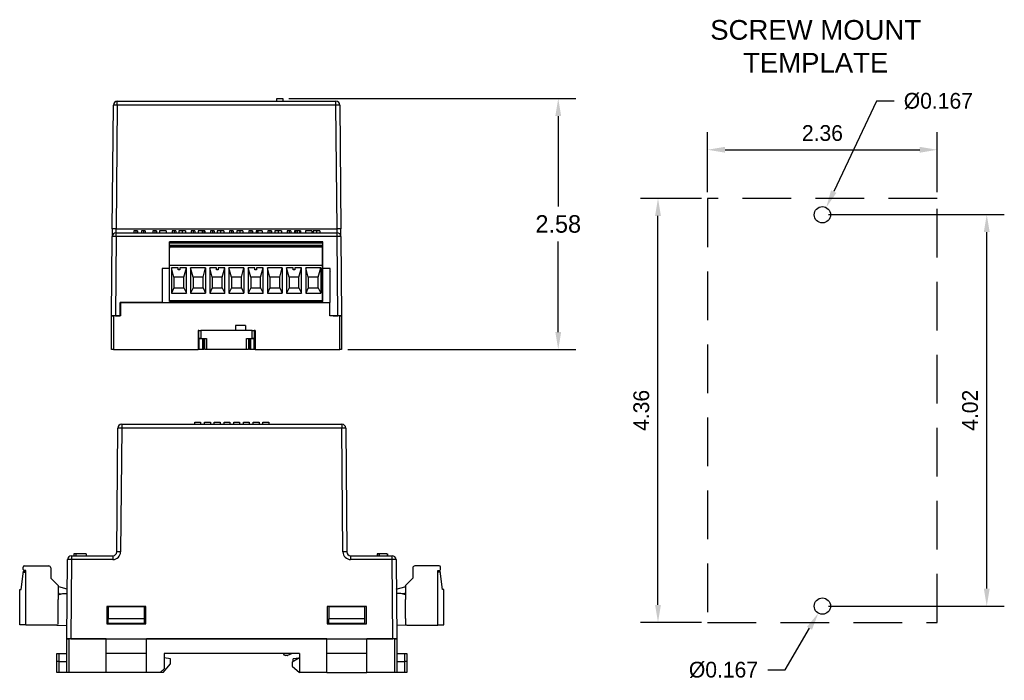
# Model space of a CAD drawing. Header units: inches. Extents: x 0.4 to 15.9, y 0.2 to 7.
# Tile 5 of 5: x 5.8 to 15.9, y 0.2 to 7. Entities that reach past the tile are written whole.
import ezdxf

# ---------------------------------------------------------------- set-up
doc = ezdxf.new("R2010")
doc.units = ezdxf.units.IN
doc.header["$MEASUREMENT"] = 0
doc.linetypes.add('DASHED', pattern=[0.75, 0.5, -0.25])
doc.linetypes.add('HIDDEN', pattern=[0.075, 0.05, -0.025])
doc.layers.add('ART', color=7, linetype='Continuous')
doc.layers.add('DIM', color=253, linetype='Continuous')
doc.dimstyles.get("Standard").update_dxf_attribs({"dimtxt": 0.18, "dimasz": 0.18, "dimexe": 0.18, "dimexo": 0.0625, "dimgap": 0.09, "dimtad": 0, "dimtih": 1, "dimtoh": 1, "dimdec": 4, "dimzin": 0, "dimdsep": 46, "dimtxsty": 'Standard', "dimcen": 0.09, "dimadec": 0, "dimazin": 0, "dimtfac": 1, "dimtdec": 4, "dimtofl": 0, "dimtmove": 0, "dimatfit": 3, "dimfxl": 1, "dimtolj": 1, "dimtzin": 0, "dimarcsym": 0})

# ---------------------------------------------------------------- blocks, each defined once
blk = doc.blocks.new('*D307')
at = {"layer": 'Defpoints', "color": 0}
for p in [(8.488, 6.185), (9.091, 3.606), (11.315, 3.606)]:
    blk.add_point(p, dxfattribs=at)
at = {"layer": 'DIM', "color": 0, "lineweight": -2}
for p, q in [((8.55, 6.185), (11.495, 6.185)), ((11.315, 6.005), (11.315, 5.076)), ((11.315, 3.786), (11.315, 4.716)), ((9.154, 3.606), (11.495, 3.606))]:
    blk.add_line(p, q, dxfattribs=at)
at = {"layer": 'DIM', "color": 0}
for points in [[(11.345, 6.005), (11.285, 6.005), (11.315, 6.185)], [(11.285, 3.786), (11.345, 3.786), (11.315, 3.606)]]:
    blk.add_solid(points, dxfattribs=at)
at = {"layer": 'DIM', "color": 0, "insert": (11.315, 4.896), "char_height": 0.18, "attachment_point": 5}
blk.add_mtext('\\A1;2.58', dxfattribs=at)
blk = doc.blocks.new('*D308')
at = {"layer": 'Defpoints', "color": 0}
for p in [(14.027, 4.994), (15.714, 4.994), (14.027, 0.972)]:
    blk.add_point(p, dxfattribs=at)
at = {"layer": 'DIM', "color": 0, "lineweight": -2}
for p, q in [((14.089, 4.994), (15.894, 4.994)), ((15.714, 1.152), (15.714, 4.814)), ((14.089, 0.972), (15.894, 0.972))]:
    blk.add_line(p, q, dxfattribs=at)
at = {"layer": 'DIM', "color": 0}
for points in [[(15.744, 4.814), (15.684, 4.814), (15.714, 4.994)], [(15.684, 1.152), (15.744, 1.152), (15.714, 0.972)]]:
    blk.add_solid(points, dxfattribs=at)
at = {"layer": 'DIM', "color": 0, "insert": (15.543, 2.983), "char_height": 0.1618, "attachment_point": 5, "rotation": 90}
blk.add_mtext('\\A1;4.02', dxfattribs=at)
blk = doc.blocks.new('*D309')
at = {"layer": 'Defpoints', "color": 0}
for p in [(14.066, 5.066), (13.994, 4.915)]:
    blk.add_point(p, dxfattribs=at)
at = {"layer": 'DIM', "color": 0, "lineweight": -2}
for p, q in [((14.583, 6.159), (14.143, 5.229)), ((14.763, 6.159), (14.583, 6.159))]:
    blk.add_line(p, q, dxfattribs=at)
at = {"layer": 'DIM', "color": 0}
blk.add_solid([(14.115, 5.242), (14.17, 5.216), (14.066, 5.066)], dxfattribs=at)
at = {"layer": 'DIM', "color": 0, "insert": (15.217, 6.159), "char_height": 0.16178, "attachment_point": 5}
blk.add_mtext('\\A1;%%c0.167', dxfattribs=at)
blk = doc.blocks.new('*D310')
at = {"layer": 'Defpoints', "color": 0}
for p in [(14.069, 1.044), (13.985, 0.9)]:
    blk.add_point(p, dxfattribs=at)
at = {"layer": 'DIM', "color": 0, "lineweight": -2}
for p, q in [((13.645, 0.316), (13.894, 0.744)), ((13.465, 0.316), (13.645, 0.316))]:
    blk.add_line(p, q, dxfattribs=at)
at = {"layer": 'DIM', "color": 0}
blk.add_solid([(13.92, 0.729), (13.868, 0.759), (13.985, 0.9)], dxfattribs=at)
at = {"layer": 'DIM', "color": 0, "insert": (13.011, 0.316), "char_height": 0.16178, "attachment_point": 5}
blk.add_mtext('\\A1;%%c0.167', dxfattribs=at)
blk = doc.blocks.new('*D311')
at = {"layer": 'Defpoints', "color": 0}
for p in [(15.206, 5.659), (12.847, 5.159), (15.206, 5.159)]:
    blk.add_point(p, dxfattribs=at)
at = {"layer": 'DIM', "color": 0, "lineweight": -2}
for p, q in [((12.847, 5.222), (12.847, 5.839)), ((15.206, 5.222), (15.206, 5.839)), ((13.027, 5.659), (15.026, 5.659))]:
    blk.add_line(p, q, dxfattribs=at)
at = {"layer": 'DIM', "color": 0}
for points in [[(13.027, 5.689), (13.027, 5.629), (12.847, 5.659)], [(15.026, 5.629), (15.026, 5.689), (15.206, 5.659)]]:
    blk.add_solid(points, dxfattribs=at)
at = {"layer": 'DIM', "color": 0, "insert": (14.027, 5.83), "char_height": 0.1618, "attachment_point": 5}
blk.add_mtext('\\A1;2.36', dxfattribs=at)
blk = doc.blocks.new('*D312')
at = {"layer": 'Defpoints', "color": 0}
for p in [(12.339, 5.159), (12.847, 5.159), (12.847, 0.804)]:
    blk.add_point(p, dxfattribs=at)
at = {"layer": 'DIM', "color": 0, "lineweight": -2}
for p, q in [((12.784, 5.159), (12.159, 5.159)), ((12.339, 0.984), (12.339, 4.979)), ((12.784, 0.804), (12.159, 0.804))]:
    blk.add_line(p, q, dxfattribs=at)
at = {"layer": 'DIM', "color": 0}
for points in [[(12.369, 4.979), (12.309, 4.979), (12.339, 5.159)], [(12.309, 0.984), (12.369, 0.984), (12.339, 0.804)]]:
    blk.add_solid(points, dxfattribs=at)
at = {"layer": 'DIM', "color": 0, "insert": (12.168, 2.982), "char_height": 0.1618, "attachment_point": 5, "rotation": 90}
blk.add_mtext('\\A1;4.36', dxfattribs=at)

msp = doc.modelspace()

# ---------------------------------------------------------------- linework, layer by layer
at = {"linetype": 'Continuous'}
for centre in [(14.0266, 4.9911), (14.0266, 0.9715)]:
    msp.add_circle(centre, 0.0837, dxfattribs=at)
at = {"layer": 'ART', "color": 7, "linetype": 'Continuous'}
for p, q in [((6.737, 4.8461), (6.7481, 6.1185)), ((6.7875, 6.1185), (6.7764, 4.8461)), ((6.7875, 6.1185), (6.7875, 6.1575)), ((6.7875, 6.1575), (9.0332, 6.1575)), ((9.0332, 6.1185), (6.7875, 6.1185)), ((9.0332, 6.1185), (9.0332, 6.1575)), ((9.0443, 4.8461), (9.0332, 6.1185)), ((9.0725, 6.1185), (9.0836, 4.8461)), ((6.7292, 3.9528), (6.7363, 4.7681)), ((6.737, 4.8461), (6.7363, 4.7681)), ((6.7757, 4.7681), (6.7686, 3.9528)), ((6.7757, 4.8071), (6.7764, 4.8461)), ((6.7757, 4.7681), (6.7757, 4.8071)), ((6.7757, 4.8071), (9.0449, 4.8071)), ((9.0449, 4.7681), (6.7757, 4.7681)), ((6.7764, 4.8461), (9.0443, 4.8461)), ((6.9565, 4.8268), (6.9565, 4.8071)), ((6.977, 4.8268), (6.9565, 4.8268)), ((6.977, 4.8268), (6.977, 4.8071)), ((6.995, 4.8268), (6.977, 4.8268)), ((6.995, 4.8268), (6.995, 4.8071)), ((7.0352, 4.8268), (7.0352, 4.8071)), ((7.0558, 4.8268), (7.0352, 4.8268)), ((7.0558, 4.8268), (7.0558, 4.8071)), ((7.0737, 4.8268), (7.0558, 4.8268)), ((7.0737, 4.8268), (7.0737, 4.8071)), ((7.1534, 4.8268), (7.1534, 4.8071)), ((7.1739, 4.8268), (7.1534, 4.8268)), ((7.1918, 4.8268), (7.1739, 4.8268)), ((7.1739, 4.8268), (7.1739, 4.8071)), ((7.1918, 4.8268), (7.1918, 4.8071)), ((7.2231, 4.8268), (7.2231, 4.8071)), ((7.2898, 4.8268), (7.2231, 4.8268)), ((7.2898, 4.8268), (7.2898, 4.8071)), ((7.3502, 4.8268), (7.3502, 4.8071)), ((7.3707, 4.8268), (7.3502, 4.8268)), ((7.3887, 4.8268), (7.3707, 4.8268)), ((7.3707, 4.8268), (7.3707, 4.8071)), ((7.3887, 4.8268), (7.3887, 4.8071)), ((7.4213, 4.8268), (7.4213, 4.8071)), ((7.4545, 4.8268), (7.4545, 4.8071)), ((7.4892, 4.8268), (7.4892, 4.8071)), ((7.5471, 4.8268), (7.5471, 4.8071)), ((7.5676, 4.8268), (7.5471, 4.8268)), ((7.5676, 4.8268), (7.5676, 4.8071)), ((7.5855, 4.8268), (7.5676, 4.8268)), ((7.5855, 4.8268), (7.5855, 4.8071)), ((7.6168, 4.8268), (7.6168, 4.8071)), ((7.6591, 4.8268), (7.6168, 4.8268)), ((7.6591, 4.8268), (7.6591, 4.8071)), ((7.6771, 4.8268), (7.6591, 4.8268)), ((7.6771, 4.8268), (7.6771, 4.8071)), ((7.686, 4.8268), (7.6771, 4.8268)), ((7.686, 4.8268), (7.686, 4.8071)), ((7.7439, 4.8268), (7.7439, 4.8071)), ((7.7644, 4.8268), (7.7439, 4.8268)), ((7.7644, 4.8268), (7.7644, 4.8071)), ((7.7824, 4.8268), (7.7644, 4.8268)), ((7.7824, 4.8268), (7.7824, 4.8071)), ((7.8137, 4.8268), (7.8137, 4.8071)), ((7.8469, 4.8268), (7.8469, 4.8071)), ((7.8803, 4.8268), (7.8803, 4.8071)), ((7.9408, 4.8268), (7.9408, 4.8071)), ((7.9613, 4.8268), (7.9408, 4.8268)), ((7.9613, 4.8268), (7.9613, 4.8071)), ((7.9792, 4.8268), (7.9613, 4.8268)), ((7.9792, 4.8268), (7.9792, 4.8071)), ((8.0144, 4.8268), (8.0144, 4.8071)), ((8.0453, 4.8268), (8.0453, 4.8071)), ((8.0759, 4.8268), (8.0759, 4.8071)), ((8.1376, 4.8268), (8.1376, 4.8071)), ((8.1581, 4.8268), (8.1376, 4.8268)), ((8.1581, 4.8268), (8.1581, 4.8071)), ((8.1761, 4.8268), (8.1581, 4.8268)), ((8.1761, 4.8268), (8.1761, 4.8071)), ((8.2125, 4.8268), (8.2125, 4.8071)), ((8.2166, 4.8268), (8.2125, 4.8268)), ((8.2166, 4.8268), (8.2166, 4.8071)), ((8.2325, 4.8268), (8.2166, 4.8268)), ((8.2325, 4.8268), (8.2325, 4.8071)), ((8.2766, 4.8268), (8.2325, 4.8268)), ((8.2766, 4.8268), (8.2766, 4.8071)), ((8.3345, 4.8268), (8.3345, 4.8071)), ((8.355, 4.8268), (8.3345, 4.8268)), ((8.355, 4.8268), (8.355, 4.8071)), ((8.3729, 4.8268), (8.355, 4.8268)), ((8.3729, 4.8268), (8.3729, 4.8071)), ((8.4055, 4.8268), (8.4055, 4.8071)), ((8.4397, 4.8268), (8.4397, 4.8071)), ((8.4735, 4.8268), (8.4735, 4.8071)), ((8.5313, 4.8268), (8.5313, 4.8071)), ((8.5518, 4.8268), (8.5313, 4.8268)), ((8.5698, 4.8268), (8.5518, 4.8268)), ((8.5518, 4.8268), (8.5518, 4.8071)), ((8.5698, 4.8268), (8.5698, 4.8071)), ((8.6062, 4.8268), (8.6062, 4.8071)), ((8.6189, 4.8268), (8.6189, 4.8071)), ((8.6348, 4.8268), (8.6189, 4.8268)), ((8.6348, 4.8268), (8.6348, 4.8071)), ((8.6602, 4.8268), (8.6348, 4.8268)), ((8.6602, 4.8268), (8.6602, 4.8071)), ((8.6677, 4.8268), (8.6677, 4.8071)), ((8.7192, 4.8268), (8.7192, 4.8071)), ((8.7858, 4.8268), (8.7192, 4.8268)), ((8.7858, 4.8268), (8.7858, 4.8071)), ((8.8, 4.8268), (8.8, 4.8071)), ((8.8342, 4.8268), (8.8342, 4.8071)), ((8.8679, 4.8268), (8.8679, 4.8071)), ((9.0449, 4.8071), (9.0443, 4.8461)), ((9.0449, 4.7681), (9.0449, 4.8071)), ((9.0521, 3.9528), (9.0449, 4.7681)), ((9.0843, 4.7681), (9.0836, 4.8461)), ((9.0843, 4.7681), (9.0914, 3.9528)), ((7.3229, 4.1016), (7.3229, 4.7118)), ((7.7166, 4.7118), (7.3229, 4.7118)), ((7.7166, 4.6646), (7.3229, 4.6646)), ((7.7028, 4.6587), (7.3367, 4.6587)), ((8.8839, 4.6587), (7.7028, 4.6587)), ((8.1103, 4.7118), (7.7166, 4.7118)), ((8.1103, 4.6646), (7.7166, 4.6646)), ((8.504, 4.7118), (8.1103, 4.7118)), ((8.504, 4.6646), (8.1103, 4.6646)), ((8.8977, 4.7118), (8.504, 4.7118)), ((8.8977, 4.6646), (8.504, 4.6646)), ((8.8977, 4.1016), (8.8977, 4.7118)), ((7.3249, 4.1075), (7.3249, 4.6469)), ((8.8958, 4.1075), (8.8958, 4.6469)), ((7.7146, 4.4707), (7.3249, 4.4707)), ((8.1083, 4.4707), (7.7186, 4.4707)), ((8.502, 4.4707), (8.1123, 4.4707)), ((8.8958, 4.4707), (8.506, 4.4707)), ((7.3229, 4.439), (7.2478, 4.439)), ((7.2478, 4.439), (7.2478, 4.0906)), ((7.3445, 4.447), (7.3445, 4.1862)), ((7.3702, 4.3516), (7.3445, 4.447)), ((7.4115, 4.447), (7.3445, 4.447)), ((7.3702, 4.3516), (7.3702, 4.2413)), ((7.4725, 4.3516), (7.3702, 4.3516)), ((7.4115, 4.4274), (7.4115, 4.447)), ((7.4312, 4.4274), (7.4115, 4.4274)), ((7.4312, 4.447), (7.4312, 4.4274)), ((7.4982, 4.447), (7.4312, 4.447)), ((7.4725, 4.3516), (7.4982, 4.447)), ((7.4725, 4.2413), (7.4725, 4.3516)), ((7.4982, 4.1862), (7.4982, 4.447)), ((7.5413, 4.447), (7.5413, 4.1862)), ((7.6951, 4.447), (7.5413, 4.447)), ((7.567, 4.3516), (7.5413, 4.447)), ((7.6694, 4.3516), (7.567, 4.3516)), ((7.567, 4.3516), (7.567, 4.2413)), ((7.6694, 4.3516), (7.6951, 4.447)), ((7.6694, 4.2413), (7.6694, 4.3516)), ((7.6951, 4.447), (7.6951, 4.1862)), ((7.7382, 4.447), (7.7382, 4.1862)), ((7.7639, 4.3516), (7.7382, 4.447)), ((7.8052, 4.447), (7.7382, 4.447)), ((7.7639, 4.3516), (7.7639, 4.2413)), ((7.8662, 4.3516), (7.7639, 4.3516)), ((7.8052, 4.4274), (7.8052, 4.447)), ((7.8249, 4.4274), (7.8052, 4.4274)), ((7.8249, 4.447), (7.8249, 4.4274)), ((7.8919, 4.447), (7.8249, 4.447)), ((7.8662, 4.3516), (7.8919, 4.447)), ((7.8662, 4.2413), (7.8662, 4.3516)), ((7.8919, 4.1862), (7.8919, 4.447)), ((7.935, 4.447), (7.935, 4.1862)), ((8.0888, 4.447), (7.935, 4.447)), ((7.9607, 4.3516), (7.935, 4.447)), ((8.0631, 4.3516), (7.9607, 4.3516)), ((7.9607, 4.3516), (7.9607, 4.2413)), ((8.0631, 4.3516), (8.0888, 4.447)), ((8.0631, 4.2413), (8.0631, 4.3516)), ((8.0888, 4.447), (8.0888, 4.1862)), ((8.1319, 4.447), (8.1319, 4.1862)), ((8.1576, 4.3516), (8.1319, 4.447)), ((8.1989, 4.447), (8.1319, 4.447)), ((8.1576, 4.3516), (8.1576, 4.2413)), ((8.2599, 4.3516), (8.1576, 4.3516)), ((8.1989, 4.4274), (8.1989, 4.447)), ((8.2186, 4.4274), (8.1989, 4.4274)), ((8.2186, 4.447), (8.2186, 4.4274)), ((8.2856, 4.447), (8.2186, 4.447)), ((8.2599, 4.3516), (8.2856, 4.447)), ((8.2599, 4.2413), (8.2599, 4.3516)), ((8.2856, 4.1862), (8.2856, 4.447)), ((8.3287, 4.447), (8.3287, 4.1862)), ((8.4825, 4.447), (8.3287, 4.447)), ((8.3544, 4.3516), (8.3287, 4.447)), ((8.4568, 4.3516), (8.3544, 4.3516)), ((8.3544, 4.3516), (8.3544, 4.2413)), ((8.4568, 4.3516), (8.4825, 4.447)), ((8.4568, 4.2413), (8.4568, 4.3516)), ((8.4825, 4.447), (8.4825, 4.1862)), ((8.5256, 4.447), (8.5256, 4.1862)), ((8.5513, 4.3516), (8.5256, 4.447)), ((8.5926, 4.447), (8.5256, 4.447)), ((8.5513, 4.3516), (8.5513, 4.2413)), ((8.6536, 4.3516), (8.5513, 4.3516)), ((8.5926, 4.4274), (8.5926, 4.447)), ((8.6123, 4.4274), (8.5926, 4.4274)), ((8.6123, 4.447), (8.6123, 4.4274)), ((8.6793, 4.447), (8.6123, 4.447)), ((8.6536, 4.3516), (8.6793, 4.447)), ((8.6536, 4.2413), (8.6536, 4.3516)), ((8.6793, 4.1862), (8.6793, 4.447)), ((8.7224, 4.447), (8.7224, 4.1862)), ((8.8762, 4.447), (8.7224, 4.447)), ((8.7481, 4.3516), (8.7224, 4.447)), ((8.8505, 4.3516), (8.7481, 4.3516)), ((8.7481, 4.3516), (8.7481, 4.2413)), ((8.8505, 4.3516), (8.8762, 4.447)), ((8.8505, 4.2413), (8.8505, 4.3516)), ((8.8762, 4.447), (8.8762, 4.1862)), ((8.9728, 4.439), (8.8977, 4.439)), ((8.9694, 4.439), (8.9694, 4.4291)), ((8.9728, 4.0906), (8.9728, 4.439)), ((7.3702, 4.2413), (7.3445, 4.1862)), ((7.3445, 4.1862), (7.4982, 4.1862)), ((7.3702, 4.2413), (7.4725, 4.2413)), ((7.4725, 4.2413), (7.4982, 4.1862)), ((7.567, 4.2413), (7.5413, 4.1862)), ((7.5413, 4.1862), (7.6951, 4.1862)), ((7.567, 4.2413), (7.6694, 4.2413)), ((7.6694, 4.2413), (7.6951, 4.1862)), ((7.7639, 4.2413), (7.7382, 4.1862)), ((7.7382, 4.1862), (7.8919, 4.1862)), ((7.7639, 4.2413), (7.8662, 4.2413)), ((7.8662, 4.2413), (7.8919, 4.1862)), ((7.9607, 4.2413), (7.935, 4.1862)), ((7.935, 4.1862), (8.0888, 4.1862)), ((7.9607, 4.2413), (8.0631, 4.2413)), ((8.0631, 4.2413), (8.0888, 4.1862)), ((8.1576, 4.2413), (8.1319, 4.1862)), ((8.1319, 4.1862), (8.2856, 4.1862)), ((8.1576, 4.2413), (8.2599, 4.2413)), ((8.2599, 4.2413), (8.2856, 4.1862)), ((8.3544, 4.2413), (8.3287, 4.1862)), ((8.3287, 4.1862), (8.4825, 4.1862)), ((8.3544, 4.2413), (8.4568, 4.2413)), ((8.4568, 4.2413), (8.4825, 4.1862)), ((8.5513, 4.2413), (8.5256, 4.1862)), ((8.5256, 4.1862), (8.6793, 4.1862)), ((8.5513, 4.2413), (8.6536, 4.2413)), ((8.6536, 4.2413), (8.6793, 4.1862)), ((8.7481, 4.2413), (8.7224, 4.1862)), ((8.7224, 4.1862), (8.8762, 4.1862)), ((8.7481, 4.2413), (8.8505, 4.2413)), ((8.8505, 4.2413), (8.8762, 4.1862)), ((7.2478, 4.0906), (6.8178, 4.0906)), ((6.8178, 4.0906), (6.8178, 3.9528)), ((6.8178, 4.0906), (6.8198, 4.0906)), ((6.8178, 3.9528), (6.8178, 4.0906)), ((6.8198, 4.0906), (6.8198, 3.9528)), ((6.8198, 4.0906), (6.8493, 4.0906)), ((6.8493, 4.0906), (8.9713, 4.0906)), ((7.7166, 4.1016), (7.3229, 4.1016)), ((8.506, 4.1075), (7.3249, 4.1075)), ((8.1103, 4.1016), (7.7166, 4.1016)), ((8.504, 4.1016), (8.1103, 4.1016)), ((8.8977, 4.1016), (8.504, 4.1016)), ((8.8958, 4.1075), (8.506, 4.1075)), ((8.9713, 3.9528), (8.9713, 4.0906)), ((6.7686, 3.9528), (6.7292, 3.9528)), ((6.7292, 3.6063), (6.7292, 3.9528)), ((6.7292, 3.9528), (6.7489, 3.9528)), ((6.7489, 3.9528), (6.7489, 3.6063)), ((6.8198, 3.9528), (6.7489, 3.9528)), ((6.7686, 3.9528), (6.8178, 3.9528)), ((9.0717, 3.9528), (8.9713, 3.9528)), ((9.0028, 3.9528), (9.0521, 3.9528)), ((9.0914, 3.9528), (9.0521, 3.9528)), ((9.0717, 3.6063), (9.0717, 3.9528)), ((9.0717, 3.9528), (9.0914, 3.9528)), ((9.0914, 3.9528), (9.0914, 3.6063)), ((8.0028, 3.8524), (8.0028, 3.8032)), ((8.1052, 3.8524), (8.0028, 3.8524)), ((8.1052, 3.8524), (8.1052, 3.8032)), ((7.6269, 3.8032), (7.617, 3.8032)), ((7.617, 3.8032), (7.617, 3.6063)), ((7.6269, 3.7205), (7.6269, 3.8032)), ((7.6269, 3.8032), (7.6465, 3.8032)), ((7.6465, 3.8032), (7.6465, 3.7205)), ((8.1741, 3.8032), (7.6465, 3.8032)), ((8.1741, 3.7205), (8.1741, 3.8032)), ((8.1741, 3.8032), (8.1938, 3.8032)), ((8.1938, 3.8032), (8.1938, 3.7205)), ((8.2036, 3.8032), (8.1938, 3.8032)), ((8.2036, 3.8032), (8.2036, 3.6063)), ((7.617, 3.7166), (7.6269, 3.7166)), ((7.6465, 3.7205), (7.6269, 3.7205)), ((7.6269, 3.7166), (7.6269, 3.6063)), ((7.6662, 3.7166), (7.6269, 3.7166)), ((7.6465, 3.7205), (7.7056, 3.7205)), ((7.6662, 3.6063), (7.6662, 3.7166)), ((7.6662, 3.7166), (7.6761, 3.7166)), ((7.6761, 3.7166), (7.6761, 3.6063)), ((7.6859, 3.6063), (7.6859, 3.7205)), ((7.7056, 3.7205), (7.7056, 3.6063)), ((8.115, 3.6063), (8.115, 3.7205)), ((8.115, 3.7205), (8.1741, 3.7205)), ((8.1347, 3.7205), (8.1347, 3.6063)), ((8.1446, 3.6063), (8.1446, 3.7166)), ((8.1446, 3.7166), (8.1544, 3.7166)), ((8.1544, 3.7166), (8.1544, 3.6063)), ((8.1938, 3.7166), (8.1544, 3.7166)), ((8.1938, 3.7205), (8.1741, 3.7205)), ((8.1938, 3.6063), (8.1938, 3.7166)), ((8.1938, 3.7166), (8.2036, 3.7166)), ((6.7489, 3.6063), (6.7292, 3.6063)), ((6.7489, 3.6063), (7.617, 3.6063)), ((7.6269, 3.6063), (7.617, 3.6063)), ((7.6662, 3.6063), (7.6269, 3.6063)), ((7.6761, 3.6063), (7.6662, 3.6063)), ((7.7056, 3.6063), (7.6859, 3.6063)), ((8.115, 3.6063), (7.7056, 3.6063)), ((8.1347, 3.6063), (8.115, 3.6063)), ((8.1544, 3.6063), (8.1446, 3.6063)), ((8.1938, 3.6063), (8.1544, 3.6063)), ((8.2036, 3.6063), (8.1938, 3.6063)), ((8.2036, 3.6063), (9.0717, 3.6063)), ((9.0914, 3.6063), (9.0717, 3.6063)), ((6.8334, 2.8396), (6.8334, 2.8006)), ((6.8334, 2.8396), (9.094, 2.8396)), ((9.094, 2.8396), (9.094, 2.8006)), ((6.7829, 1.5282), (6.794, 2.8006)), ((6.8334, 2.8006), (6.8223, 1.5282)), ((9.094, 2.8006), (6.8334, 2.8006)), ((9.1051, 1.5282), (9.094, 2.8006)), ((9.1334, 2.8006), (9.1445, 1.5282)), ((6.2708, 0.6349), (6.2779, 1.4502)), ((6.3173, 1.4502), (6.3102, 0.6349)), ((6.3173, 1.4892), (6.3173, 1.4502)), ((6.3173, 1.4892), (6.7436, 1.4892)), ((6.7436, 1.4502), (6.3173, 1.4502)), ((6.3423, 1.5089), (6.3423, 1.4892)), ((6.3631, 1.5089), (6.3423, 1.5089)), ((6.3631, 1.5089), (6.3631, 1.4892)), ((6.4673, 1.5089), (6.3631, 1.5089)), ((6.4673, 1.5089), (6.4673, 1.4892)), ((6.4698, 1.5089), (6.4689, 1.5089)), ((6.4698, 1.5089), (6.4698, 1.4892)), ((6.7436, 1.4892), (6.7436, 1.4502)), ((9.1838, 1.4892), (9.1838, 1.4502)), ((9.1838, 1.4892), (9.6101, 1.4892)), ((9.6101, 1.4502), (9.1838, 1.4502)), ((9.4576, 1.5089), (9.4576, 1.4892)), ((9.4585, 1.5089), (9.4576, 1.5089)), ((9.4601, 1.5089), (9.4601, 1.4892)), ((9.4768, 1.5089), (9.4601, 1.5089)), ((9.4768, 1.5089), (9.4768, 1.4892)), ((9.5601, 1.5089), (9.4768, 1.5089)), ((9.5601, 1.5089), (9.5601, 1.4892)), ((9.5627, 1.5089), (9.5617, 1.5089)), ((9.5627, 1.5089), (9.5627, 1.4892)), ((9.6101, 1.4502), (9.6101, 1.4892)), ((9.6172, 0.6349), (9.6101, 1.4502)), ((9.6495, 1.4502), (9.6566, 0.6349)), ((5.8021, 1.1437), (5.8251, 1.3317)), ((5.8217, 1.3494), (5.8217, 1.3731)), ((5.8251, 1.3317), (5.8493, 1.3317)), ((5.8335, 1.3849), (6.0855, 1.3849)), ((5.8493, 1.3376), (5.8335, 1.3376)), ((5.8493, 0.7746), (5.8493, 1.3376)), ((6.1052, 1.3652), (6.1052, 1.2589)), ((9.8222, 1.3652), (9.8222, 1.2589)), ((10.0939, 1.3849), (9.8419, 1.3849)), ((10.0781, 1.3376), (10.0939, 1.3376)), ((10.0781, 0.7746), (10.0781, 1.3376)), ((10.1023, 1.3317), (10.0781, 1.3317)), ((10.1254, 1.1437), (10.1023, 1.3317)), ((10.1057, 1.3494), (10.1057, 1.3731)), ((6.1052, 1.2589), (6.18, 1.1841)), ((9.8222, 1.2589), (9.7474, 1.1841)), ((5.7863, 0.7805), (5.7863, 1.1437)), ((5.7863, 1.1437), (5.8021, 1.1437)), ((6.18, 1.1841), (6.18, 1.0404)), ((6.2753, 1.147), (6.1888, 1.1699)), ((9.6521, 1.147), (9.7386, 1.1699)), ((9.7474, 1.1841), (9.7474, 1.0404)), ((10.1411, 1.1437), (10.1254, 1.1437)), ((10.1411, 0.7805), (10.1411, 1.1437)), ((6.18, 1.0882), (6.2292, 1.1014)), ((6.1923, 1.1009), (6.2748, 1.0979)), ((6.2292, 1.1014), (6.2749, 1.1014)), ((9.6982, 1.1014), (9.6525, 1.1014)), ((9.7352, 1.1009), (9.6526, 1.0979)), ((9.7474, 1.0882), (9.6982, 1.1014)), ((6.18, 0.7908), (6.18, 0.8435)), ((9.3298, 0.8423), (8.9598, 0.8423)), ((9.7474, 0.8435), (9.7474, 0.7864)), ((5.8493, 0.7805), (5.7863, 0.7805)), ((6.1682, 0.7746), (5.8493, 0.7746)), ((9.7592, 0.7746), (10.0781, 0.7746)), ((10.0781, 0.7805), (10.1411, 0.7805)), ((6.3102, 0.6349), (6.2708, 0.6349)), ((6.2708, 0.2884), (6.2708, 0.6349)), ((6.2708, 0.6349), (6.2905, 0.6349)), ((6.2905, 0.6349), (6.2905, 0.2884)), ((6.6743, 0.6349), (6.2905, 0.6349)), ((6.3102, 0.6349), (9.6172, 0.6349)), ((6.6743, 0.2884), (6.6743, 0.6349)), ((7.0877, 0.2884), (7.0877, 0.6349)), ((8.9381, 0.6349), (7.0877, 0.6349)), ((8.9381, 0.2884), (8.9381, 0.6349)), ((9.6369, 0.6349), (9.3515, 0.6349)), ((9.3515, 0.2884), (9.3515, 0.6349)), ((9.6566, 0.6349), (9.6172, 0.6349)), ((9.6369, 0.2884), (9.6369, 0.6349)), ((9.6369, 0.6349), (9.6566, 0.6349)), ((9.6566, 0.6349), (9.6566, 0.2884)), ((6.1674, 0.4026), (6.1674, 0.4853)), ((6.1674, 0.4853), (6.1871, 0.4853)), ((6.1871, 0.4853), (6.1871, 0.4026)), ((6.1871, 0.4853), (6.2708, 0.4853)), ((7.0877, 0.4853), (6.6743, 0.4853)), ((8.6586, 0.4853), (7.2688, 0.4853)), ((7.2688, 0.4853), (7.2688, 0.3284)), ((7.3328, 0.4303), (7.2688, 0.4388)), ((7.3328, 0.3778), (7.3328, 0.4303)), ((8.5056, 0.4693), (8.4936, 0.4853)), ((8.5317, 0.4653), (8.5136, 0.4653)), ((8.5836, 0.4853), (8.5354, 0.466)), ((8.6586, 0.4404), (8.5834, 0.3953)), ((8.6551, 0.4383), (8.5946, 0.4303)), ((8.5946, 0.402), (8.5946, 0.4303)), ((8.6586, 0.4853), (8.6586, 0.2884)), ((9.3515, 0.4853), (8.9381, 0.4853)), ((9.6566, 0.4853), (9.7403, 0.4853)), ((9.7403, 0.4026), (9.7403, 0.4853)), ((9.7403, 0.4853), (9.76, 0.4853)), ((9.76, 0.4853), (9.76, 0.4026)), ((6.1871, 0.4026), (6.1674, 0.4026)), ((6.1674, 0.2884), (6.1674, 0.4026)), ((6.1871, 0.4026), (6.2708, 0.4026)), ((6.1871, 0.4026), (6.1871, 0.2884)), ((7.2288, 0.2884), (7.2688, 0.3284)), ((7.2576, 0.2884), (7.3328, 0.3778)), ((8.5834, 0.3953), (8.5834, 0.3544)), ((8.5834, 0.3544), (8.6586, 0.2884)), ((9.6566, 0.4026), (9.7403, 0.4026)), ((9.76, 0.4026), (9.7403, 0.4026)), ((9.7403, 0.2884), (9.7403, 0.4026)), ((9.76, 0.4026), (9.76, 0.2884)), ((6.1871, 0.2884), (6.1674, 0.2884)), ((6.2708, 0.2884), (6.1871, 0.2884)), ((6.2905, 0.2884), (6.2708, 0.2884)), ((6.6743, 0.2884), (6.2905, 0.2884)), ((7.0877, 0.2884), (6.6743, 0.2884)), ((7.2288, 0.2884), (7.0877, 0.2884)), ((7.2576, 0.2884), (7.2288, 0.2884)), ((8.9381, 0.2884), (8.6586, 0.2884)), ((8.9381, 0.2884), (9.3515, 0.2884)), ((9.6369, 0.2884), (9.3515, 0.2884)), ((9.6566, 0.2884), (9.6369, 0.2884)), ((9.7403, 0.2884), (9.6566, 0.2884)), ((9.76, 0.2884), (9.7403, 0.2884))]:
    msp.add_line(p, q, dxfattribs=at)
at = {"layer": 'ART', "color": 9, "linetype": 'Continuous'}
for p, q in [((7.7166, 4.7), (7.3229, 4.7)), ((7.7166, 4.6764), (7.3229, 4.6764)), ((8.1103, 4.7), (7.7166, 4.7)), ((8.1103, 4.6764), (7.7166, 4.6764)), ((8.504, 4.7), (8.1103, 4.7)), ((8.504, 4.6764), (8.1103, 4.6764)), ((8.8977, 4.7), (8.504, 4.7)), ((8.8977, 4.6764), (8.504, 4.6764)), ((5.8237, 1.3199), (5.8493, 1.3199)), ((10.1037, 1.3199), (10.0781, 1.3199))]:
    msp.add_line(p, q, dxfattribs=at)
at = {"layer": 'ART', "color": 7, "linetype": 'HIDDEN'}
for p, q in [((7.3229, 4.439), (7.2478, 4.439)), ((7.2478, 4.439), (7.2478, 4.0906)), ((7.3229, 4.439), (7.2478, 4.439)), ((8.9728, 4.0906), (8.9728, 4.439)), ((7.2478, 4.0906), (6.8178, 4.0906)), ((6.8178, 4.0906), (6.8178, 3.9528)), ((6.8728, 4.0906), (6.8178, 4.0906)), ((6.7883, 3.9528), (6.8178, 3.9528)), ((9.0028, 3.9528), (9.0324, 3.9528)), ((6.3298, 0.6349), (9.5976, 0.6349))]:
    msp.add_line(p, q, dxfattribs=at)
at = {"layer": 'ART', "color": 8, "linetype": 'Continuous'}
msp.add_line((8.9728, 4.4291), (8.9694, 4.4291), dxfattribs=at)
at = {"layer": 'ART'}
for p, q in [((6.18, 0.8435), (6.18, 1.0404)), ((9.7474, 0.8435), (9.7474, 1.0404)), ((6.1682, 0.7746), (6.2708, 0.7727)), ((9.7592, 0.7746), (9.6566, 0.7727))]:
    msp.add_line(p, q, dxfattribs=at)
at = {"layer": 'ART', "color": 7}
for p, q in [((7.0818, 0.9675), (6.6802, 0.9675)), ((6.6802, 0.9675), (6.6802, 0.7904)), ((6.696, 0.9656), (6.696, 0.8423)), ((7.0661, 0.9656), (6.696, 0.9656)), ((7.007, 0.9675), (6.755, 0.9675)), ((7.007, 0.9675), (6.755, 0.9675)), ((7.0661, 0.8423), (7.0661, 0.9656)), ((7.0818, 0.7904), (7.0818, 0.9675)), ((9.3456, 0.9675), (8.944, 0.9675)), ((8.944, 0.9675), (8.944, 0.7904)), ((8.9598, 0.9656), (8.9598, 0.8423)), ((9.3298, 0.9656), (8.9598, 0.9656)), ((9.2708, 0.9675), (9.0188, 0.9675)), ((9.2708, 0.9675), (9.0188, 0.9675)), ((9.3298, 0.8423), (9.3298, 0.9656)), ((9.3456, 0.7904), (9.3456, 0.9675)), ((6.696, 0.7923), (6.696, 0.8423)), ((7.0661, 0.8423), (6.696, 0.8423)), ((7.0661, 0.7923), (7.0661, 0.8423)), ((8.9598, 0.7923), (8.9598, 0.8423)), ((9.3298, 0.8423), (8.9598, 0.8423)), ((9.3298, 0.7923), (9.3298, 0.8423)), ((6.6802, 0.7904), (7.0818, 0.7904)), ((7.0661, 0.7923), (6.696, 0.7923)), ((6.755, 0.7904), (7.007, 0.7904)), ((6.755, 0.7904), (7.007, 0.7904)), ((8.944, 0.7904), (9.3456, 0.7904)), ((9.3298, 0.7923), (8.9598, 0.7923)), ((9.0188, 0.7904), (9.2708, 0.7904)), ((9.0188, 0.7904), (9.2708, 0.7904))]:
    msp.add_line(p, q, dxfattribs=at)
at = {"layer": 'ART'}
for points in [[(8.4276, 6.1575), (8.4276, 6.1849), (8.4876, 6.1849), (8.4876, 6.1575)], [(7.5837, 2.8396), (7.5837, 2.8624), (7.6437, 2.8624), (7.6437, 2.8396)], [(7.6837, 2.8396), (7.6837, 2.8624), (7.7437, 2.8624), (7.7437, 2.8396)], [(7.7837, 2.8396), (7.7837, 2.8624), (7.8437, 2.8624), (7.8437, 2.8396)], [(7.8837, 2.8396), (7.8837, 2.8624), (7.9437, 2.8624), (7.9437, 2.8396)], [(7.9837, 2.8396), (7.9837, 2.8624), (8.0437, 2.8624), (8.0437, 2.8396)], [(8.0837, 2.8396), (8.0837, 2.8624), (8.1437, 2.8624), (8.1437, 2.8396)], [(8.1837, 2.8396), (8.1837, 2.8624), (8.2437, 2.8624), (8.2437, 2.8396)], [(8.2837, 2.8396), (8.2837, 2.8624), (8.3437, 2.8624), (8.3437, 2.8396)]]:
    msp.add_lwpolyline(points, dxfattribs=at)
at = {"layer": 'ART', "color": 7, "linetype": 'Continuous', "flags": 128}
msp.add_lwpolyline([(8.9694, 4.4291), (8.9705, 4.4172), (8.9728, 4.4084)], dxfattribs=at)
at = {"layer": 'ART', "color": 7, "linetype": 'Continuous'}
for centre, radius, start, end in [((6.7875, 6.1181), 0.0394, 90, 179.5), ((6.7678, 4.9905), 1.1281, 89.0002, 90.9998), ((9.0332, 6.1181), 0.0394, 0.5, 90), ((9.0528, 4.9905), 1.1281, 89.0002, 90.9998), ((6.7757, 4.7677), 0.0394, 90, 179.5), ((6.756, 3.6401), 1.1281, 89.0002, 90.9998), ((6.7567, 3.7182), 1.1281, 89.0002, 90.9998), ((9.0639, 3.7182), 1.1281, 89.0002, 90.9998), ((9.0449, 4.7677), 0.0394, 0.5, 90), ((9.0646, 3.6401), 1.1281, 89.0002, 90.9998), ((7.3367, 4.6469), 0.0118, 90, 180), ((8.8839, 4.6469), 0.0118, 0, 90), ((6.8334, 2.8002), 0.0394, 90, 179.5), ((9.094, 2.8002), 0.0394, 0.5, 90), ((6.8137, 1.6725), 1.1282, 89.00029, 90.99971), ((9.1137, 1.6725), 1.1282, 89.00029, 90.99971), ((6.7436, 1.5289), 0.0787, 270, 359.5), ((6.7436, 1.5286), 0.0394, 270, 359.5), ((6.8026, 0.4002), 1.1282, 89.00029, 90.99971), ((9.1248, 0.4002), 1.1282, 89.00029, 90.99971), ((9.1838, 1.5289), 0.0787, 180.5, 270), ((9.1838, 1.5286), 0.0394, 180.5, 270), ((6.3173, 1.4498), 0.0394, 90, 179.5), ((6.2976, 0.3221), 1.1282, 89.00029, 90.99971), ((9.6101, 1.4498), 0.0394, 0.5, 90), ((9.6298, 0.3221), 1.1282, 89.00029, 90.99971), ((5.8335, 1.3731), 0.0118, 90, 180), ((5.8335, 1.3494), 0.0118, 180, 270), ((6.0855, 1.3652), 0.0197, 0, 90), ((9.8419, 1.3652), 0.0197, 90, 180), ((10.0939, 1.3731), 0.0118, 0, 90), ((10.0939, 1.3494), 0.0118, 270, 0), ((6.1918, 1.1814), 0.0118, 180, 255.15808), ((9.7356, 1.1814), 0.0118, 284.84192, 0), ((6.1918, 1.0891), 0.0118, 87.88612, 180), ((9.7356, 1.0891), 0.0118, 0, 92.11388), ((6.1682, 0.7864), 0.0118, 270, 0), ((9.7592, 0.7864), 0.0118, 180, 270), ((8.5136, 0.4753), 0.01, 216.8699, 270), ((8.5317, 0.4753), 0.01, 270, 291.80141)]:
    msp.add_arc(centre, radius, start, end, dxfattribs=at)
for points, knots in [([(7.4545, 4.8268), (7.4496, 4.8268), (7.4397, 4.8268), (7.4285, 4.8268), (7.4226, 4.8268), (7.4217, 4.8268), (7.4213, 4.8268)], [0, 0, 0, 0, 0.2798359, 0.5588674, 0.7791592, 1, 1, 1, 1]), ([(7.4892, 4.8268), (7.4886, 4.8268), (7.4873, 4.8268), (7.4777, 4.8268), (7.4662, 4.8268), (7.4584, 4.8268), (7.4545, 4.8268)], [0, 0, 0, 0, 0.2792867, 0.5588975, 0.7792648, 1, 1, 1, 1]), ([(7.8469, 4.8268), (7.8425, 4.8268), (7.8338, 4.8268), (7.8234, 4.8268), (7.8165, 4.8268), (7.8146, 4.8268), (7.8137, 4.8268)], [0, 0, 0, 0, 0.2798586, 0.5593814, 0.7795018, 1, 1, 1, 1]), ([(7.8803, 4.8268), (7.8798, 4.8268), (7.8788, 4.8268), (7.8698, 4.8268), (7.8588, 4.8268), (7.8509, 4.8268), (7.8469, 4.8268)], [0, 0, 0, 0, 0.2798344, 0.5595553, 0.7797216, 1, 1, 1, 1]), ([(8.0453, 4.8268), (8.0407, 4.8268), (8.0315, 4.8268), (8.0216, 4.8268), (8.0154, 4.8268), (8.0147, 4.8268), (8.0144, 4.8268)], [0, 0, 0, 0, 0.2795396, 0.559175, 0.7796116, 1, 1, 1, 1]), ([(8.0759, 4.8268), (8.0754, 4.8268), (8.0744, 4.8268), (8.0661, 4.8268), (8.056, 4.8268), (8.0489, 4.8268), (8.0453, 4.8268)], [0, 0, 0, 0, 0.279672, 0.5594026, 0.779638, 1, 1, 1, 1]), ([(8.4397, 4.8268), (8.4348, 4.8268), (8.4251, 4.8268), (8.4131, 4.8268), (8.4065, 4.8268), (8.4058, 4.8268), (8.4055, 4.8268)], [0, 0, 0, 0, 0.2808792, 0.5592456, 0.7795123, 1, 1, 1, 1]), ([(8.4735, 4.8268), (8.4728, 4.8268), (8.4716, 4.8268), (8.4626, 4.8268), (8.451, 4.8268), (8.4435, 4.8268), (8.4397, 4.8268)], [0, 0, 0, 0, 0.2796151, 0.5588459, 0.7789984, 1, 1, 1, 1]), ([(8.6173, 4.8268), (8.6157, 4.8268), (8.6112, 4.8268), (8.6071, 4.8268), (8.6065, 4.8268), (8.6062, 4.8268)], [0, 0, 0, 0, 0.2174051, 0.6084363, 1, 1, 1, 1]), ([(8.6677, 4.8268), (8.667, 4.8268), (8.6658, 4.8268), (8.6619, 4.8268), (8.6602, 4.8268)], [0, 0, 0, 0, 0.5584322, 1, 1, 1, 1]), ([(8.8342, 4.8268), (8.8313, 4.8268), (8.8254, 4.8268), (8.8171, 4.8268), (8.8104, 4.8268), (8.8041, 4.8268), (8.8004, 4.8268), (8.8001, 4.8268), (8.8, 4.8268)], [0, 0, 0, 0, 0.1250926, 0.2499472, 0.3748405, 0.4999143, 0.7494691, 1, 1, 1, 1]), ([(8.8679, 4.8268), (8.8678, 4.8268), (8.8676, 4.8268), (8.8639, 4.8268), (8.8579, 4.8268), (8.8514, 4.8268), (8.843, 4.8268), (8.8371, 4.8268), (8.8342, 4.8268)], [0, 0, 0, 0, 0.2505136, 0.5002139, 0.6253122, 0.750134, 0.8749278, 1, 1, 1, 1])]:
    msp.add_open_spline(points, degree=3, knots=knots, dxfattribs=at)
at = {"layer": 'Defpoints', "color": 8, "linetype": 'DASHED'}
msp.add_lwpolyline([(12.8469, 0.804), (15.2063, 0.804), (15.2063, 5.1595), (12.8469, 5.1595)], close=True, dxfattribs=at)

# ---------------------------------------------------------------- texts
at = {"insert": (13.9577, 6.722), "char_height": 0.20223, "width": 3.8125, "attachment_point": 5}
msp.add_mtext('\\C7;\\fArial|b0|i0|;\\H0.20223043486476;SCREW MOUNT \\PTEMPLATE', dxfattribs=at)

# ---------------------------------------------------------------- dimensions: what is measured, and where the dimension line sits
at = {"layer": 'DIM'}
for base, p1, p2, override, picture, middle in [((11.3152, 3.6063), (8.4876, 6.1849), (9.0914, 3.6063), {"dimdec": 2, "dimlfac": 1}, '*D307', (11.3152, 4.8956)), ((12.3391, 5.1595), (12.8469, 0.804), (12.8469, 5.1595), {"dimtxt": 0.161784, "dimtad": 1, "dimtih": 0, "dimdec": 2, "dimlunit": 2, "dimadec": 2, "dimfrac": 0}, '*D312', (12.1682, 2.9817)), ((15.7141, 4.9941), (14.0266, 0.972), (14.0266, 4.9941), {"dimtxt": 0.161784, "dimtad": 1, "dimtih": 0, "dimdec": 2, "dimlunit": 2, "dimadec": 2, "dimfrac": 0}, '*D308', (15.5432, 2.983))]:
    dim = msp.add_linear_dim(base=base, p1=p1, p2=p2, angle=90, dimstyle='Standard', override=override, dxfattribs=at)
    dim.commit()
    dim.dimension.update_dxf_attribs({"geometry": picture, "text_midpoint": middle})
for p1, p2, picture, middle in [((13.994, 4.9151), (14.0656, 5.0664), '*D309', (15.2167, 6.1595)), ((14.0687, 1.0443), (13.9846, 0.8996), '*D310', (13.0112, 0.3157))]:
    dim = msp.add_diameter_dim_2p(p1=p1, p2=p2, dimstyle='Standard', override={"dimtxt": 0.161784, "dimtih": 0, "dimtoh": 1, "dimdec": 3, "dimlunit": 2, "dimadec": 3, "dimtofl": 0, "dimfrac": 0}, dxfattribs=at)
    dim.commit()
    dim.dimension.update_dxf_attribs({"geometry": picture, "text_midpoint": middle, "dimtype": 163})
dim = msp.add_linear_dim(base=(15.2063, 5.6595), p1=(12.8469, 5.1595), p2=(15.2063, 5.1595), dimstyle='Standard', override={"dimtxt": 0.161784, "dimtad": 1, "dimtih": 0, "dimdec": 2, "dimlunit": 2, "dimadec": 2, "dimfrac": 0}, dxfattribs=at)
dim.commit()
dim.dimension.update_dxf_attribs({"geometry": '*D311', "text_midpoint": (14.0266, 5.8303)})

doc.saveas('drawing.dxf')
